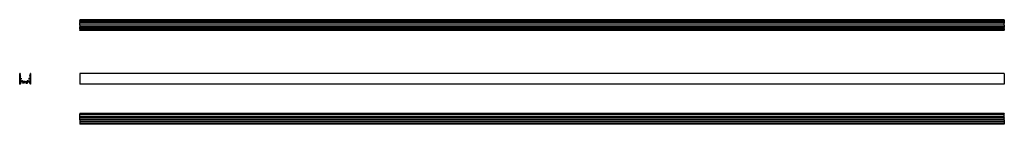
# Model space of a CAD drawing. Header units: millimetres. Extents: x -1422 to 1794, y 97 to 438.
import ezdxf

# ---------------------------------------------------------------- set-up
doc = ezdxf.new("R2010")
doc.units = ezdxf.units.MM
doc.linetypes.add('SLD-Solid', pattern=[0])

msp = doc.modelspace()

# ---------------------------------------------------------------- linework, layer by layer
at = {"color": 7, "linetype": 'SLD-Solid', "lineweight": 25}
for p, q in [((1794.2, 438.4), (-1225.8, 438.4)), ((-1225.8, 438.4), (-1225.8, 438.2)), ((1794.2, 438.2), (-1225.8, 438.2)), ((-1225.8, 438.2), (-1225.8, 437.4)), ((1794.2, 437.4), (-1225.8, 437.4)), ((-1225.8, 437.4), (-1225.8, 437.2)), ((1794.2, 437.2), (-1225.8, 437.2)), ((-1225.8, 437.2), (-1225.8, 436.6)), ((-1225.8, 436.6), (1794.2, 436.6)), ((-1225.8, 436.6), (-1225.8, 436.1)), ((1794.2, 436.1), (-1225.8, 436.1)), ((-1225.8, 436.1), (-1225.8, 435.9)), ((1794.2, 435.9), (-1225.8, 435.9)), ((-1225.8, 435.4), (-1225.8, 435.9)), ((1794.2, 435.4), (-1225.8, 435.4)), ((-1225.8, 435.3), (-1225.8, 435.4)), ((-1225.8, 435.3), (1794.2, 435.3)), ((1794.2, 435.3), (-1225.8, 435.3)), ((-1225.8, 435.3), (-1225.8, 435.3)), ((-1225.8, 435.3), (-1225.8, 434.3)), ((1794.2, 434.3), (-1225.8, 434.3)), ((-1225.8, 434.3), (-1225.8, 434.1)), ((1794.2, 434.1), (-1225.8, 434.1)), ((-1225.8, 434.1), (-1225.8, 433.7)), ((1794.2, 433.7), (-1225.8, 433.7)), ((1794.2, 433.7), (-1225.8, 433.7)), ((-1225.8, 433.7), (-1225.8, 433.7)), ((-1225.8, 433.7), (-1225.8, 433.2)), ((1794.2, 433.2), (-1225.8, 433.2)), ((-1225.8, 433.2), (-1225.8, 433)), ((-1225.8, 433), (1794.2, 433)), ((-1225.8, 431.6), (-1225.8, 433)), ((1794.2, 431.6), (-1225.8, 431.6)), ((-1225.8, 431.6), (-1225.8, 431.4)), ((1794.2, 431.4), (-1225.8, 431.4)), ((-1225.8, 431.4), (-1225.8, 430.3)), ((1794.2, 430.3), (-1225.8, 430.3)), ((-1225.8, 430.3), (-1225.8, 430.1)), ((1794.2, 430.1), (-1225.8, 430.1)), ((-1225.8, 430.1), (-1225.8, 428.9)), ((1794.2, 428.9), (-1225.8, 428.9)), ((-1225.8, 428.8), (-1225.8, 428.9)), ((1794.2, 428.8), (-1225.8, 428.8)), ((-1225.8, 428.8), (-1225.8, 428.7)), ((1794.2, 428.7), (-1225.8, 428.7)), ((-1225.8, 428.7), (-1225.8, 428.4)), ((1794.2, 428.4), (-1225.8, 428.4)), ((-1225.8, 428.4), (-1225.8, 428.1)), ((1794.2, 428.1), (-1225.8, 428.1)), ((-1225.8, 428.1), (-1225.8, 427)), ((1794.2, 427), (-1225.8, 427)), ((-1225.8, 426.8), (-1225.8, 427)), ((1794.2, 426.8), (-1225.8, 426.8)), ((-1225.8, 421.1), (-1225.8, 426.8)), ((1794.2, 421.1), (-1225.8, 421.1)), ((-1225.8, 420.9), (-1225.8, 421.1)), ((1794.2, 420.9), (-1225.8, 420.9)), ((-1225.8, 420.9), (-1225.8, 420.8)), ((1794.2, 420.8), (-1225.8, 420.8)), ((-1225.8, 420.8), (-1225.8, 415.1)), ((1794.2, 438.4), (1794.2, 438.2)), ((1794.2, 438.2), (1794.2, 437.4)), ((1794.2, 437.4), (1794.2, 437.2)), ((1794.2, 437.2), (1794.2, 436.6)), ((1794.2, 436.6), (1794.2, 436.1)), ((1794.2, 436.1), (1794.2, 435.9)), ((1794.2, 435.4), (1794.2, 435.9)), ((1794.2, 435.3), (1794.2, 435.4)), ((1794.2, 435.3), (1794.2, 435.3)), ((1794.2, 435.3), (1794.2, 434.3)), ((1794.2, 434.3), (1794.2, 434.1)), ((1794.2, 434.1), (1794.2, 433.7)), ((1794.2, 433.7), (1794.2, 433.7)), ((1794.2, 433.7), (1794.2, 433.2)), ((1794.2, 433.2), (1794.2, 433)), ((1794.2, 431.6), (1794.2, 433)), ((1794.2, 431.6), (1794.2, 431.4)), ((1794.2, 431.4), (1794.2, 430.3)), ((1794.2, 430.3), (1794.2, 430.1)), ((1794.2, 430.1), (1794.2, 428.9)), ((1794.2, 428.8), (1794.2, 428.9)), ((1794.2, 428.8), (1794.2, 428.7)), ((1794.2, 428.7), (1794.2, 428.4)), ((1794.2, 428.4), (1794.2, 428.1)), ((1794.2, 428.1), (1794.2, 427)), ((1794.2, 426.8), (1794.2, 427)), ((1794.2, 421.1), (1794.2, 426.8)), ((1794.2, 420.9), (1794.2, 421.1)), ((1794.2, 420.9), (1794.2, 420.8)), ((1794.2, 420.8), (1794.2, 415.1)), ((1794.2, 415.1), (-1225.8, 415.1)), ((-1225.8, 414.9), (-1225.8, 415.1)), ((1794.2, 414.9), (-1225.8, 414.9)), ((-1225.8, 413.8), (-1225.8, 414.9)), ((1794.2, 413.8), (-1225.8, 413.8)), ((-1225.8, 413.8), (-1225.8, 413.5)), ((1794.2, 413.5), (-1225.8, 413.5)), ((-1225.8, 413.2), (-1225.8, 413.5)), ((1794.2, 413.2), (-1225.8, 413.2)), ((-1225.8, 413.2), (-1225.8, 413.1)), ((-1225.8, 413.1), (1794.2, 413.1)), ((-1225.8, 412.9), (-1225.8, 413.1)), ((1794.2, 412.9), (-1225.8, 412.9)), ((-1225.8, 411.8), (-1225.8, 412.9)), ((1794.2, 411.8), (-1225.8, 411.8)), ((-1225.8, 411.8), (-1225.8, 411.6)), ((1794.2, 411.6), (-1225.8, 411.6)), ((-1225.8, 410.5), (-1225.8, 411.6)), ((1794.2, 410.5), (-1225.8, 410.5)), ((-1225.8, 410.5), (-1225.8, 410.3)), ((-1225.8, 410.3), (1794.2, 410.3)), ((-1225.8, 408.9), (-1225.8, 410.3)), ((1794.2, 408.9), (-1225.8, 408.9)), ((-1225.8, 408.9), (-1225.8, 408.7)), ((1794.2, 408.7), (-1225.8, 408.7)), ((-1225.8, 408.2), (-1225.8, 408.7)), ((1794.2, 408.2), (-1225.8, 408.2)), ((-1225.8, 407.7), (-1225.8, 408.2)), ((1794.2, 408.2), (-1225.8, 408.2)), ((-1225.8, 408.2), (-1225.8, 408.2)), ((1794.2, 407.7), (-1225.8, 407.7)), ((-1225.8, 407.7), (-1225.8, 407.6)), ((1794.2, 407.6), (-1225.8, 407.6)), ((-1225.8, 407.6), (-1225.8, 406.6)), ((1794.2, 406.6), (-1225.8, 406.6)), ((1794.2, 406.6), (-1225.8, 406.6)), ((-1225.8, 406.5), (-1225.8, 406.6)), ((-1225.8, 406.6), (-1225.8, 406.6)), ((1794.2, 406.5), (-1225.8, 406.5)), ((-1225.8, 406), (-1225.8, 406.5)), ((1794.2, 406), (-1225.8, 406)), ((-1225.8, 406), (-1225.8, 405.8)), ((1794.2, 405.8), (-1225.8, 405.8)), ((-1225.8, 405.3), (-1225.8, 405.8)), ((1794.2, 405.3), (-1225.8, 405.3)), ((-1225.8, 405.3), (-1225.8, 404.6)), ((1794.2, 404.6), (-1225.8, 404.6)), ((-1225.8, 404.6), (-1225.8, 404.4)), ((1794.2, 404.4), (-1225.8, 404.4)), ((-1225.8, 403.6), (-1225.8, 404.4)), ((1794.2, 403.6), (-1225.8, 403.6)), ((-1225.8, 403.6), (-1225.8, 403.4)), ((1794.2, 403.4), (-1225.8, 403.4)), ((1794.2, 414.9), (1794.2, 415.1)), ((1794.2, 413.8), (1794.2, 414.9)), ((1794.2, 413.8), (1794.2, 413.5)), ((1794.2, 413.2), (1794.2, 413.5)), ((1794.2, 413.2), (1794.2, 413.1)), ((1794.2, 412.9), (1794.2, 413.1)), ((1794.2, 411.8), (1794.2, 412.9)), ((1794.2, 411.8), (1794.2, 411.6)), ((1794.2, 410.5), (1794.2, 411.6)), ((1794.2, 410.5), (1794.2, 410.3)), ((1794.2, 408.9), (1794.2, 410.3)), ((1794.2, 408.9), (1794.2, 408.7)), ((1794.2, 408.2), (1794.2, 408.7)), ((1794.2, 407.7), (1794.2, 408.2)), ((1794.2, 408.2), (1794.2, 408.2)), ((1794.2, 407.7), (1794.2, 407.6)), ((1794.2, 407.6), (1794.2, 406.6)), ((1794.2, 406.5), (1794.2, 406.6)), ((1794.2, 406.6), (1794.2, 406.6)), ((1794.2, 406), (1794.2, 406.5)), ((1794.2, 406), (1794.2, 405.8)), ((1794.2, 405.3), (1794.2, 405.8)), ((1794.2, 405.3), (1794.2, 404.6)), ((1794.2, 404.6), (1794.2, 404.4)), ((1794.2, 403.6), (1794.2, 404.4)), ((1794.2, 403.6), (1794.2, 403.4)), ((-1422.4, 228.7), (-1422.4, 263.3)), ((-1422.2, 263.5), (-1421.4, 263.5)), ((-1421.2, 263.3), (-1421.2, 259.5)), ((-1421.2, 257.5), (-1421.2, 256.2)), ((-1388.6, 263.3), (-1388.6, 259.5)), ((-1388.6, 257.5), (-1388.6, 256.2)), ((-1387.6, 263.5), (-1388.4, 263.5)), ((-1387.4, 263.3), (-1387.4, 228.7)), ((1794.2, 263.5), (-1225.8, 263.5)), ((-1225.8, 263.5), (-1225.8, 263.3)), ((1794.2, 263.3), (-1225.8, 263.3)), ((-1225.8, 263.3), (-1225.8, 228.7)), ((1794.2, 263.5), (1794.2, 263.3)), ((1794.2, 263.3), (1794.2, 228.7)), ((-1421.4, 228.5), (-1422.2, 228.5)), ((-1421.2, 256.2), (-1420, 256.2)), ((-1421.2, 254.8), (-1421.2, 254.4)), ((-1421.2, 254.3), (-1420.1, 251.9)), ((-1421.2, 251.1), (-1421.2, 248)), ((-1421.2, 246.6), (-1421.2, 236.9)), ((-1421.2, 235.3), (-1421.2, 232.5)), ((-1421.2, 231), (-1421.2, 228.7)), ((-1421.1, 255), (-1420.4, 255.2)), ((-1420.2, 251.7), (-1421.1, 251.2)), ((-1421, 247.8), (-1418.3, 247.8)), ((-1418.9, 246.8), (-1421, 246.8)), ((-1421, 236.7), (-1418.9, 236.7)), ((-1411.3, 235.5), (-1421, 235.5)), ((-1421, 232.3), (-1419.3, 232.3)), ((-1419.3, 231.2), (-1421, 231.2)), ((-1419.6, 253.9), (-1420.2, 255.2)), ((-1419.3, 254.9), (-1419.8, 256.1)), ((-1419.3, 254), (-1419.6, 253.9)), ((-1419.2, 254.2), (-1419.3, 254.9)), ((-1419.1, 232.1), (-1419.1, 231.4)), ((-1418.7, 244.9), (-1418.7, 246.6)), ((-1418.7, 236.9), (-1418.7, 238.5)), ((-1417.9, 244.7), (-1418.5, 244.7)), ((-1418.5, 238.7), (-1417.1, 238.7)), ((-1418.1, 247.7), (-1417.7, 246.8)), ((-1417.7, 246.7), (-1417.7, 244.9)), ((-1415.3, 239.4), (-1414.2, 239.4)), ((-1414, 239.2), (-1412.9, 236.8)), ((-1413.1, 231.4), (-1413.1, 232.1)), ((-1412.9, 232.3), (-1411.3, 232.3)), ((-1408, 231.2), (-1412.9, 231.2)), ((-1411.8, 237), (-1412.7, 238.9)), ((-1412.7, 236.7), (-1412, 236.7)), ((-1412.6, 239.2), (-1412.3, 239.3)), ((-1412.1, 239.2), (-1410.9, 236.8)), ((-1411.1, 232.5), (-1411.1, 235.3)), ((-1405, 236.7), (-1410.8, 236.7)), ((-1410, 235.3), (-1410, 232.5)), ((-1409.8, 235.5), (-1400, 235.5)), ((-1409.8, 232.3), (-1408, 232.3)), ((-1407.8, 232.1), (-1407.8, 231.4)), ((-1404.9, 236.5), (-1405, 236.7)), ((-1404.9, 236.5), (-1404.7, 236.7)), ((-1404.7, 236.7), (-1399, 236.7)), ((-1402, 232.1), (-1402, 231.4)), ((-1400, 232.3), (-1401.8, 232.3)), ((-1401.8, 231.2), (-1396.8, 231.2)), ((-1399.8, 235.3), (-1399.8, 232.5)), ((-1397.7, 239.2), (-1398.8, 236.8)), ((-1398.7, 232.5), (-1398.7, 235.3)), ((-1398.5, 235.5), (-1388.8, 235.5)), ((-1396.8, 232.3), (-1398.5, 232.3)), ((-1398, 237), (-1397.1, 238.9)), ((-1397.1, 236.7), (-1397.8, 236.7)), ((-1397.2, 239.2), (-1397.4, 239.3)), ((-1395.7, 239.2), (-1396.9, 236.8)), ((-1396.6, 231.4), (-1396.6, 232.1)), ((-1394.4, 239.4), (-1395.5, 239.4)), ((-1391.3, 238.7), (-1392.6, 238.7)), ((-1391.7, 247.7), (-1392.1, 246.8)), ((-1392.1, 246.7), (-1392.1, 244.9)), ((-1391.9, 244.7), (-1391.3, 244.7)), ((-1391.5, 247.8), (-1388.8, 247.8)), ((-1391.1, 244.9), (-1391.1, 246.6)), ((-1391.1, 236.9), (-1391.1, 238.5)), ((-1390.9, 246.8), (-1388.8, 246.8)), ((-1388.8, 236.7), (-1390.9, 236.7)), ((-1390.6, 232.1), (-1390.6, 231.4)), ((-1389.9, 256.1), (-1390.5, 254.9)), ((-1390.5, 254.9), (-1390.5, 254.2)), ((-1390.4, 254), (-1390.2, 253.9)), ((-1388.8, 232.3), (-1390.4, 232.3)), ((-1390.4, 231.2), (-1388.8, 231.2)), ((-1390.2, 253.9), (-1389.6, 255.2)), ((-1388.6, 256.2), (-1389.7, 256.2)), ((-1388.6, 254.3), (-1389.7, 251.9)), ((-1389.6, 251.7), (-1388.7, 251.2)), ((-1389.3, 255.2), (-1388.7, 255)), ((-1388.6, 254.8), (-1388.6, 254.4)), ((-1388.6, 251.1), (-1388.6, 248)), ((-1388.6, 246.6), (-1388.6, 236.9)), ((-1388.6, 235.3), (-1388.6, 232.5)), ((-1388.6, 231), (-1388.6, 228.7)), ((-1387.6, 228.5), (-1388.4, 228.5)), ((1794.2, 228.7), (-1225.8, 228.7)), ((-1225.8, 228.7), (-1225.8, 228.5)), ((1794.2, 228.5), (-1225.8, 228.5)), ((1794.2, 228.7), (1794.2, 228.5)), ((1794.2, 132.3), (-1225.8, 132.3)), ((-1225.8, 132.3), (-1225.8, 132.1)), ((1794.2, 132.1), (-1225.8, 132.1)), ((-1225.8, 132.1), (-1225.8, 131.3)), ((1794.2, 131.3), (-1225.8, 131.3)), ((-1225.8, 131.3), (-1225.8, 131.1)), ((1794.2, 131.1), (-1225.8, 131.1)), ((-1225.8, 130.9), (-1225.8, 131.1)), ((1794.2, 130.9), (-1225.8, 130.9)), ((-1225.8, 129.3), (-1225.8, 130.9)), ((1794.2, 129.3), (-1225.8, 129.3)), ((-1225.8, 129.3), (-1225.8, 129.1)), ((1794.2, 129.1), (-1225.8, 129.1)), ((-1225.8, 123.1), (-1225.8, 129.1)), ((1794.2, 132.3), (1794.2, 132.1)), ((1794.2, 132.1), (1794.2, 131.3)), ((1794.2, 131.3), (1794.2, 131.1)), ((1794.2, 130.9), (1794.2, 131.1)), ((1794.2, 129.3), (1794.2, 130.9)), ((1794.2, 129.3), (1794.2, 129.1)), ((1794.2, 123.1), (1794.2, 129.1)), ((1794.2, 123.1), (-1225.8, 123.1)), ((-1225.8, 123.1), (-1225.8, 122.9)), ((1794.2, 122.9), (-1225.8, 122.9)), ((-1225.8, 117.9), (-1225.8, 122.9)), ((1794.2, 117.9), (-1225.8, 117.9)), ((-1225.8, 117.9), (-1225.8, 117.7)), ((1794.2, 117.7), (-1225.8, 117.7)), ((-1225.8, 111.9), (-1225.8, 117.7)), ((1794.2, 111.9), (-1225.8, 111.9)), ((-1225.8, 111.9), (-1225.8, 111.7)), ((1794.2, 111.7), (-1225.8, 111.7)), ((-1225.8, 111.7), (-1225.8, 106.8)), ((1794.2, 106.8), (-1225.8, 106.8)), ((-1225.8, 106.8), (-1225.8, 106.6)), ((1794.2, 106.6), (-1225.8, 106.6)), ((-1225.8, 106.6), (-1225.8, 100.6)), ((1794.2, 100.6), (-1225.8, 100.6)), ((-1225.8, 100.6), (-1225.8, 100.4)), ((1794.2, 100.4), (-1225.8, 100.4)), ((-1225.8, 100.4), (-1225.8, 98.7)), ((1794.2, 98.7), (-1225.8, 98.7)), ((-1225.8, 98.5), (-1225.8, 98.7)), ((1794.2, 98.5), (-1225.8, 98.5)), ((-1225.8, 98.5), (-1225.8, 98.3)), ((1794.2, 98.3), (-1225.8, 98.3)), ((-1225.8, 98.3), (-1225.8, 97.5)), ((1794.2, 97.5), (-1225.8, 97.5)), ((-1225.8, 97.5), (-1225.8, 97.3)), ((1794.2, 97.3), (-1225.8, 97.3)), ((1794.2, 123.1), (1794.2, 122.9)), ((1794.2, 117.9), (1794.2, 122.9)), ((1794.2, 117.9), (1794.2, 117.7)), ((1794.2, 111.9), (1794.2, 117.7)), ((1794.2, 111.9), (1794.2, 111.7)), ((1794.2, 111.7), (1794.2, 106.8)), ((1794.2, 106.8), (1794.2, 106.6)), ((1794.2, 106.6), (1794.2, 100.6)), ((1794.2, 100.6), (1794.2, 100.4)), ((1794.2, 100.4), (1794.2, 98.7)), ((1794.2, 98.5), (1794.2, 98.7)), ((1794.2, 98.5), (1794.2, 98.3)), ((1794.2, 98.3), (1794.2, 97.5)), ((1794.2, 97.5), (1794.2, 97.3))]:
    msp.add_line(p, q, dxfattribs=at)
for centre, radius, start, end in [((-1422.2, 263.3), 0.2, 90, 180), ((-1421.4, 263.3), 0.2, 0, 90), ((-1421.6, 258.5), 1.09, 293.9523, 66.0477), ((-1388.1, 258.5), 1.09, 113.9523, 246.0477), ((-1388.4, 263.3), 0.2, 90, 180), ((-1387.6, 263.3), 0.2, 0, 90), ((-1422.2, 228.7), 0.2, 180, 270), ((-1421.4, 228.7), 0.2, 270, 360), ((-1421, 254.8), 0.2, 115, 180), ((-1421, 254.4), 0.2, 180, 205), ((-1421, 251.1), 0.2, 115, 180), ((-1421, 248), 0.2, 180, 270), ((-1421, 246.6), 0.2, 90, 180), ((-1421, 236.9), 0.2, 180, 270), ((-1421, 235.3), 0.2, 90, 180), ((-1421, 232.5), 0.2, 180, 270), ((-1421, 231), 0.2, 90, 180), ((-1420.4, 255.1), 0.2, 25, 115), ((-1420.2, 251.8), 0.2, 295, 25), ((-1420, 256), 0.2, 25, 90), ((-1419.4, 254.2), 0.2, 295, 5), ((-1419.3, 232.1), 0.2, 360, 90), ((-1419.3, 231.4), 0.2, 270, 0), ((-1418.9, 246.6), 0.2, 0, 90), ((-1418.9, 236.9), 0.2, 270, 0), ((-1418.5, 244.9), 0.2, 180, 270), ((-1418.5, 238.5), 0.2, 90, 180), ((-1418.3, 247.6), 0.2, 25, 90), ((-1417.9, 244.9), 0.2, 270, 360), ((-1417.9, 246.7), 0.2, 0, 25), ((-1415.9, 237.9), 1.2, 152.336, 66.8718), ((-1417.1, 238.5), 0.2, 332.336, 90), ((-1415.3, 239.2), 0.2, 90, 246.8718), ((-1414.2, 239.2), 0.2, 25, 90), ((-1412.9, 232.1), 0.2, 90, 180), ((-1412.9, 231.4), 0.2, 180, 270), ((-1412.7, 236.9), 0.2, 205, 270), ((-1412.5, 239), 0.2, 115, 205), ((-1412.2, 239.1), 0.2, 25, 115), ((-1412, 236.9), 0.2, 270, 25), ((-1411.3, 235.3), 0.2, 0, 90), ((-1411.3, 232.5), 0.2, 270, 360), ((-1410.8, 236.9), 0.2, 205, 270), ((-1409.8, 235.3), 0.2, 90, 180), ((-1409.8, 232.5), 0.2, 180, 270), ((-1408, 232.1), 0.2, 360, 90), ((-1408, 231.4), 0.2, 270, 0), ((-1401.8, 232.1), 0.2, 90, 180), ((-1401.8, 231.4), 0.2, 180, 270), ((-1400, 235.3), 0.2, 0, 90), ((-1400, 232.5), 0.2, 270, 0), ((-1399, 236.9), 0.2, 270, 335), ((-1398.5, 235.3), 0.2, 90, 180), ((-1398.5, 232.5), 0.2, 180, 270), ((-1397.8, 236.9), 0.2, 155, 270), ((-1397.5, 239.1), 0.2, 65, 155), ((-1397.2, 239), 0.2, 335, 65), ((-1397.1, 236.9), 0.2, 270, 335), ((-1396.8, 232.1), 0.2, 360, 90), ((-1396.8, 231.4), 0.2, 270, 0), ((-1395.5, 239.2), 0.2, 90, 155), ((-1393.9, 237.9), 1.2, 113.1282, 27.664), ((-1394.4, 239.2), 0.2, 293.1282, 90), ((-1392.6, 238.5), 0.2, 90, 207.664), ((-1391.9, 246.7), 0.2, 155, 180), ((-1391.9, 244.9), 0.2, 180, 270), ((-1391.5, 247.6), 0.2, 90, 155), ((-1391.3, 244.9), 0.2, 270, 360), ((-1391.3, 238.5), 0.2, 0, 90), ((-1390.9, 246.6), 0.2, 90, 180), ((-1390.9, 236.9), 0.2, 180, 270), ((-1390.4, 232.1), 0.2, 90, 180), ((-1390.4, 231.4), 0.2, 180, 270), ((-1390.3, 254.2), 0.2, 175, 245), ((-1389.7, 256), 0.2, 90, 155), ((-1389.5, 251.8), 0.2, 155, 245), ((-1389.4, 255.1), 0.2, 65, 155), ((-1388.8, 248), 0.2, 270, 360), ((-1388.8, 246.6), 0.2, 0, 90), ((-1388.8, 236.9), 0.2, 270, 0), ((-1388.8, 235.3), 0.2, 0, 90), ((-1388.8, 232.5), 0.2, 270, 360), ((-1388.8, 231), 0.2, 0, 90), ((-1388.8, 254.8), 0.2, 360, 65), ((-1388.8, 251.1), 0.2, 0, 65), ((-1388.8, 254.4), 0.2, 335, 360), ((-1388.4, 228.7), 0.2, 180, 270), ((-1387.6, 228.7), 0.2, 270, 0)]:
    msp.add_arc(centre, radius, start, end, dxfattribs=at)

doc.saveas('drawing.dxf')
